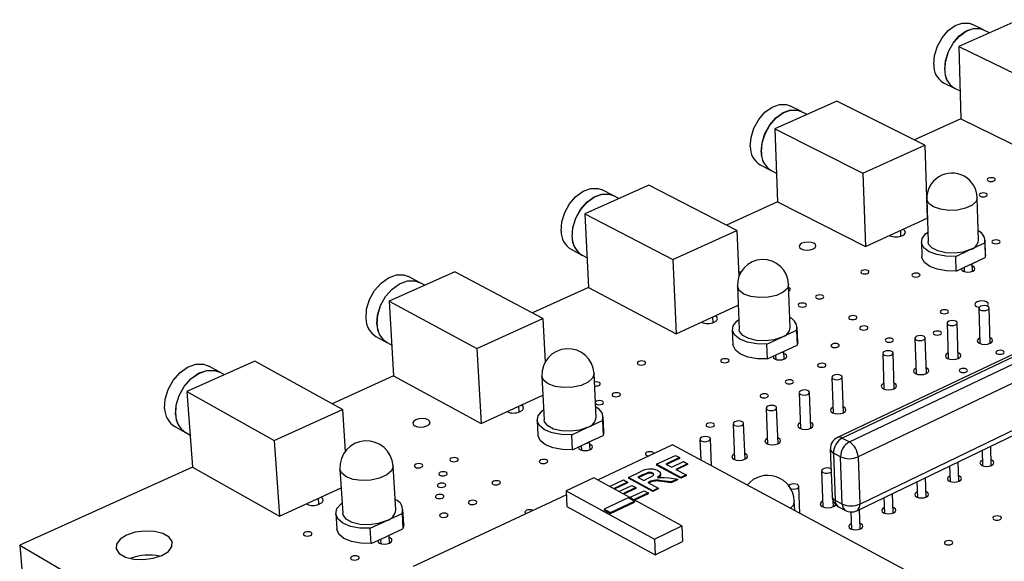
# Model space of a CAD drawing. Extents: x 66 to 206, y 55 to 131.
# Tile 2 of 8: x 66 to 115, y 89 to 116. Entities that reach past the tile are written whole.
import ezdxf

# ---------------------------------------------------------------- set-up
doc = ezdxf.new("R2010")
doc.units = 0
doc.layers.get('0').update_dxf_attribs({"linetype": 'CONTINUOUS'})

msp = doc.modelspace()

# ---------------------------------------------------------------- linework, layer by layer
at = {"color": 7, "linetype": 'CONTINUOUS'}
for p, q in [((115.948, 116.248), (112.955, 114.91)), ((114.158, 115.754), (113.608, 116.02)), ((114.486, 115.595), (114.163, 115.751)), ((112.955, 114.91), (117.352, 112.768)), ((112.955, 114.91), (113.056, 111.313)), ((112.19, 113.108), (112.738, 112.839)), ((112.743, 112.836), (113.017, 112.702)), ((106.878, 112.192), (103.792, 110.812)), ((105.093, 111.686), (104.545, 111.961)), ((111.271, 110.006), (106.878, 112.192)), ((105.401, 111.532), (105.099, 111.684)), ((113.056, 111.313), (110.747, 110.266)), ((113.056, 111.313), (117.435, 109.15)), ((103.792, 110.812), (108.183, 108.603)), ((103.792, 110.812), (103.932, 107.177)), ((108.183, 108.603), (111.271, 110.006)), ((111.271, 110.006), (111.38, 106.363)), ((103.064, 109.024), (103.611, 108.747)), ((103.617, 108.744), (103.877, 108.612)), ((108.183, 108.603), (108.306, 104.948)), ((97.526, 108.01), (94.343, 106.587)), ((101.91, 105.755), (97.526, 108.01)), ((95.749, 107.492), (95.202, 107.775)), ((96.035, 107.344), (95.755, 107.489)), ((113.932, 105.261), (113.875, 107.386)), ((103.933, 107.177), (101.388, 106.024)), ((103.932, 107.177), (108.306, 104.948)), ((111.362, 107.317), (111.426, 105.192)), ((94.343, 106.587), (94.526, 102.913)), ((94.343, 106.587), (98.724, 104.308)), ((108.306, 104.948), (111.38, 106.363)), ((98.724, 104.308), (101.91, 105.755)), ((101.91, 105.755), (102.004, 103.455)), ((109.516, 105.498), (109.516, 105.505)), ((110.078, 105.473), (110.069, 105.76)), ((111.091, 105.182), (111.114, 104.451)), ((113.527, 104.799), (114.245, 105.133)), ((114.245, 105.133), (114.264, 104.402)), ((114.286, 104.539), (114.266, 105.269)), ((93.654, 104.815), (94.2, 104.529)), ((94.206, 104.526), (94.452, 104.397)), ((112.808, 104.465), (113.527, 104.799)), ((112.829, 103.734), (112.808, 104.465)), ((113.608, 104.096), (114.264, 104.402)), ((114.286, 104.539), (114.264, 104.402)), ((98.724, 104.308), (98.89, 100.614)), ((112.829, 103.734), (113.487, 104.04)), ((113.215, 103.913), (113.22, 103.71)), ((113.487, 104.04), (113.608, 104.096)), ((113.638, 103.721), (113.627, 104.105)), ((87.878, 103.696), (84.595, 102.228)), ((86.114, 103.164), (85.568, 103.456)), ((92.252, 101.369), (87.878, 103.696)), ((86.375, 103.024), (86.119, 103.161)), ((101.933, 102.978), (102.021, 100.83)), ((104.569, 100.929), (104.487, 103.077)), ((94.526, 102.913), (91.731, 101.646)), ((94.526, 102.913), (98.89, 100.614)), ((84.595, 102.228), (88.964, 99.876)), ((84.595, 102.228), (84.822, 98.515)), ((98.89, 100.614), (101.971, 102.033)), ((100.724, 101.161), (100.711, 101.452)), ((120.555, 101.922), (106.912, 95.442)), ((120.803, 101.904), (107.157, 95.419)), ((107.51, 95.232), (121.156, 101.725)), ((113.96, 101.883), (114.008, 100.12)), ((114.516, 100.134), (114.469, 101.896)), ((88.964, 99.876), (92.252, 101.369)), ((92.252, 101.369), (92.365, 99.201)), ((100.141, 101.18), (100.141, 101.19)), ((121.579, 100.993), (107.941, 94.482)), ((112.372, 101.136), (112.423, 99.37)), ((112.932, 99.384), (112.882, 101.15)), ((83.946, 100.474), (84.491, 100.179)), ((101.681, 100.816), (101.712, 100.078)), ((104.142, 100.439), (104.882, 100.783)), ((104.882, 100.783), (104.91, 100.045)), ((104.936, 100.203), (104.908, 100.941)), ((84.496, 100.176), (84.728, 100.05)), ((103.4, 100.094), (104.142, 100.439)), ((103.429, 99.355), (103.4, 100.094)), ((104.233, 99.729), (104.91, 100.045)), ((104.936, 100.203), (104.91, 100.045)), ((110.774, 100.385), (110.829, 98.616)), ((111.34, 98.631), (111.286, 100.401)), ((88.964, 99.876), (89.174, 96.142)), ((103.429, 99.355), (104.108, 99.671)), ((103.837, 99.545), (103.845, 99.335)), ((104.108, 99.671), (104.233, 99.729)), ((104.269, 99.351), (104.254, 99.739)), ((109.169, 99.63), (109.227, 97.857)), ((109.739, 97.873), (109.682, 99.647)), ((77.922, 99.244), (74.532, 97.728)), ((76.172, 98.697), (75.628, 98.999)), ((82.282, 96.841), (77.922, 99.244)), ((76.407, 98.567), (76.177, 98.694)), ((84.822, 98.515), (81.763, 97.128)), ((84.822, 98.515), (89.174, 96.142)), ((94.906, 96.459), (94.799, 98.63)), ((92.201, 98.5), (92.315, 96.328)), ((106.635, 98.439), (106.699, 96.66)), ((107.213, 96.678), (107.151, 98.457)), ((74.532, 97.728), (78.886, 95.299)), ((74.532, 97.728), (74.807, 93.975)), ((89.174, 96.142), (92.25, 97.558)), ((105.007, 97.674), (105.075, 95.891)), ((105.59, 95.91), (105.524, 97.693)), ((78.886, 95.299), (82.282, 96.841)), ((82.282, 96.841), (82.416, 94.751)), ((90.468, 96.724), (90.468, 96.737)), ((91.073, 96.712), (91.057, 97.008)), ((103.371, 96.904), (103.441, 95.118)), ((103.959, 95.138), (103.889, 96.925)), ((91.97, 96.31), (92.009, 95.563)), ((94.456, 95.939), (95.22, 96.294)), ((95.22, 96.294), (95.257, 95.548)), ((95.289, 95.73), (95.252, 96.476)), ((101.725, 96.131), (101.799, 94.341)), ((102.318, 94.362), (102.245, 96.152)), ((73.926, 95.995), (74.468, 95.691)), ((74.474, 95.687), (74.691, 95.566)), ((93.69, 95.583), (94.456, 95.939)), ((93.728, 94.836), (93.69, 95.583)), ((95.289, 95.73), (95.257, 95.548)), ((107.878, 91.799), (115.831, 95.631)), ((78.886, 95.299), (79.144, 91.525)), ((93.728, 94.836), (94.429, 95.163)), ((94.429, 95.163), (94.558, 95.222)), ((94.558, 95.222), (95.257, 95.548)), ((94.602, 94.841), (94.582, 95.234)), ((100.07, 95.353), (100.115, 94.318)), ((100.649, 94.031), (100.591, 95.375)), ((107.157, 95.419), (107.51, 95.232)), ((94.159, 95.036), (94.17, 94.819)), ((98.706, 95.075), (94.978, 93.326)), ((116.042, 85.757), (98.706, 95.075)), ((106.561, 94.865), (106.646, 92.517)), ((107.071, 94.482), (106.718, 94.669)), ((106.718, 94.669), (106.803, 92.32)), ((114.121, 94.807), (114.142, 94.036)), ((114.574, 94.048), (114.548, 95.013)), ((97.907, 94.109), (98.849, 94.552)), ((97.907, 94.109), (97.908, 94.07)), ((99.118, 93.454), (97.907, 94.109)), ((99.05, 94.443), (98.375, 94.125)), ((98.375, 94.125), (98.67, 93.966)), ((99.052, 94.404), (98.414, 94.104)), ((98.67, 93.966), (99.257, 94.243)), ((98.849, 94.552), (99.05, 94.443)), ((99.459, 94.134), (98.872, 93.857)), ((99.05, 94.443), (99.052, 94.404)), ((99.257, 94.243), (99.459, 94.134)), ((99.459, 94.134), (99.46, 94.095)), ((107.155, 92.132), (107.071, 94.482)), ((107.941, 94.482), (108.022, 92.132)), ((112.956, 93.265), (112.928, 94.233)), ((74.808, 93.975), (66.212, 90.079)), ((74.807, 93.975), (79.144, 91.525)), ((82.152, 93.874), (82.294, 91.679)), ((84.931, 91.846), (84.796, 94.04)), ((96.515, 93.454), (97.1, 93.729)), ((97.429, 93.676), (97.431, 93.637)), ((97.718, 93.67), (97.72, 93.631)), ((99.12, 93.415), (97.908, 94.07)), ((98.111, 93.607), (98.109, 93.646)), ((98.872, 93.857), (99.385, 93.58)), ((99.46, 94.095), (98.911, 93.836)), ((106.129, 93.787), (106.195, 91.985)), ((112.5, 94.026), (112.523, 93.253)), ((94.783, 93.432), (93.413, 92.79)), ((99.173, 91.041), (94.783, 93.432)), ((95.563, 93.007), (96.264, 93.336)), ((96.466, 93.227), (95.765, 92.897)), ((96.468, 93.188), (95.804, 92.876)), ((96.264, 93.336), (96.466, 93.227)), ((96.466, 93.227), (96.468, 93.188)), ((97.726, 92.797), (96.515, 93.454)), ((96.515, 93.454), (96.517, 93.415)), ((97.728, 92.758), (96.517, 93.415)), ((97.212, 93.578), (96.984, 93.471)), ((96.984, 93.471), (97.279, 93.311)), ((97.214, 93.539), (97.023, 93.45)), ((97.212, 93.578), (97.214, 93.539)), ((97.279, 93.311), (97.495, 93.413)), ((97.541, 93.23), (97.481, 93.202)), ((97.481, 93.202), (97.994, 92.923)), ((97.543, 93.191), (97.52, 93.18)), ((97.541, 93.23), (97.543, 93.191)), ((98.646, 93.231), (98.172, 93.286)), ((98.172, 93.286), (98.174, 93.248)), ((98.647, 93.192), (98.174, 93.248)), ((98.549, 93.429), (98.958, 93.378)), ((98.958, 93.378), (98.646, 93.231)), ((98.646, 93.231), (98.647, 93.192)), ((98.96, 93.34), (98.647, 93.192)), ((98.958, 93.378), (98.96, 93.34)), ((99.385, 93.58), (99.118, 93.454)), ((99.118, 93.454), (99.12, 93.415)), ((99.387, 93.542), (99.12, 93.415)), ((99.385, 93.58), (99.387, 93.542)), ((110.871, 93.241), (110.895, 92.465)), ((111.329, 92.479), (111.3, 93.448)), ((79.144, 91.525), (82.213, 92.938)), ((93.413, 92.79), (97.802, 90.388)), ((93.413, 92.79), (93.453, 92.013)), ((96.029, 92.754), (96.676, 93.058)), ((96.878, 92.949), (96.23, 92.644)), ((96.879, 92.91), (96.269, 92.622)), ((96.572, 92.457), (97.291, 92.797)), ((96.676, 93.058), (96.878, 92.949)), ((97.493, 92.687), (96.774, 92.347)), ((97.495, 92.648), (96.813, 92.326)), ((96.878, 92.949), (96.879, 92.91)), ((97.291, 92.797), (97.493, 92.687)), ((97.493, 92.687), (97.495, 92.648)), ((97.994, 92.923), (97.726, 92.797)), ((97.726, 92.797), (97.728, 92.758)), ((97.996, 92.885), (97.728, 92.758)), ((97.994, 92.923), (97.996, 92.885)), ((105.049, 91.666), (104.998, 93.017)), ((109.694, 91.688), (109.662, 92.659)), ((80.484, 92.125), (80.482, 92.141)), ((81.11, 92.12), (81.091, 92.421)), ((93.423, 92.596), (85.793, 89.016)), ((96.494, 92.439), (95.307, 91.879)), ((95.621, 91.707), (96.808, 92.268)), ((95.623, 91.668), (96.81, 92.229)), ((96.808, 92.268), (96.494, 92.439)), ((96.808, 92.268), (96.81, 92.229)), ((104.788, 91.806), (104.769, 92.283)), ((106.717, 92.005), (106.708, 92.269)), ((106.803, 92.32), (107.155, 92.132)), ((109.232, 92.451), (109.258, 91.673)), ((81.942, 91.656), (81.991, 90.901)), ((84.455, 91.293), (85.244, 91.66)), ((85.244, 91.66), (85.29, 90.905)), ((85.328, 91.113), (85.282, 91.867)), ((93.453, 92.013), (97.838, 89.607)), ((95.307, 91.879), (95.621, 91.707)), ((95.307, 91.879), (95.309, 91.84)), ((95.309, 91.84), (95.623, 91.668)), ((95.621, 91.707), (95.623, 91.668)), ((106.969, 91.999), (107.321, 91.811)), ((107.582, 91.739), (107.612, 90.877)), ((108.049, 90.893), (108.015, 91.865)), ((83.664, 90.926), (84.455, 91.293)), ((83.712, 90.17), (83.664, 90.926)), ((84.568, 90.569), (85.29, 90.905)), ((85.328, 91.113), (85.29, 90.905)), ((97.802, 90.388), (99.173, 91.041)), ((99.173, 91.041), (99.208, 90.261)), ((83.712, 90.17), (84.436, 90.507)), ((84.166, 90.382), (84.18, 90.157)), ((84.436, 90.507), (84.568, 90.569)), ((84.62, 90.185), (84.595, 90.582)), ((97.802, 90.388), (97.838, 89.607)), ((97.838, 89.607), (99.208, 90.261)), ((66.212, 90.079), (76.826, 83.898)), ((66.212, 90.079), (66.313, 88.874))]:
    msp.add_line(p, q, dxfattribs=at)
at = {"color": 8, "linetype": 'CONTINUOUS'}
msp.add_line((108.022, 92.132), (115.825, 95.888), dxfattribs=at)
at = {"color": 7, "linetype": 'CONTINUOUS'}
for points in [[(111.707, 114.026), (111.747, 114.473), (111.891, 114.929), (112.125, 115.351), (112.428, 115.704), (112.774, 115.954), (113.13, 116.08), (113.466, 116.071), (113.608, 116.02)], [(112.255, 113.758), (112.296, 114.205), (112.44, 114.661), (112.674, 115.084), (112.978, 115.437), (113.323, 115.687), (113.68, 115.814), (114.015, 115.805), (114.158, 115.754)], [(112.26, 113.755), (112.302, 114.202), (112.446, 114.658), (112.68, 115.081), (112.983, 115.434), (113.329, 115.685), (113.685, 115.811), (114.021, 115.803), (114.163, 115.751)], [(102.575, 109.938), (102.613, 110.39), (102.758, 110.852), (102.996, 111.281), (103.306, 111.64), (103.661, 111.896), (104.029, 112.027), (104.376, 112.021), (104.545, 111.961)], [(103.123, 109.661), (103.161, 110.114), (103.306, 110.576), (103.544, 111.005), (103.854, 111.365), (104.209, 111.621), (104.577, 111.752), (104.925, 111.747), (105.093, 111.686)], [(103.128, 109.658), (103.166, 110.111), (103.311, 110.573), (103.549, 111.003), (103.86, 111.362), (104.215, 111.618), (104.583, 111.75), (104.93, 111.744), (105.099, 111.684)], [(114.707, 108.219), (114.753, 108.25), (114.771, 108.287), (114.759, 108.323), (114.719, 108.354), (114.655, 108.375), (114.58, 108.382), (114.503, 108.375), (114.436, 108.354), (114.39, 108.323), (114.372, 108.287), (114.384, 108.25), (114.425, 108.219), (114.488, 108.198), (114.564, 108.191), (114.641, 108.198), (114.707, 108.219)], [(93.161, 105.723), (93.195, 106.181), (93.34, 106.648), (93.583, 107.085), (93.9, 107.45), (94.265, 107.712), (94.645, 107.848), (95.005, 107.845), (95.202, 107.775)], [(93.707, 105.437), (93.742, 105.895), (93.887, 106.364), (94.13, 106.8), (94.448, 107.166), (94.813, 107.429), (95.192, 107.565), (95.552, 107.562), (95.749, 107.492)], [(93.713, 105.434), (93.747, 105.892), (93.893, 106.361), (94.135, 106.797), (94.453, 107.163), (94.818, 107.426), (95.198, 107.562), (95.558, 107.559), (95.755, 107.489)], [(114.307, 107.456), (114.353, 107.487), (114.372, 107.524), (114.36, 107.561), (114.319, 107.592), (114.256, 107.613), (114.18, 107.62), (114.102, 107.613), (114.036, 107.592), (113.99, 107.561), (113.971, 107.524), (113.983, 107.487), (114.024, 107.456), (114.087, 107.435), (114.163, 107.428), (114.241, 107.435), (114.307, 107.456)], [(113.912, 106.001), (113.925, 106.032), (113.913, 106.069), (113.91, 106.073)], [(110.154, 105.502), (110.26, 105.573), (110.303, 105.657), (110.276, 105.742), (110.185, 105.813)], [(112.808, 104.465), (112.318, 104.473), (111.862, 104.552), (111.485, 104.696), (111.222, 104.891), (111.099, 105.117), (111.126, 105.354), (111.302, 105.578), (111.411, 105.661)], [(105.705, 104.834), (105.802, 104.899), (105.843, 104.976), (105.82, 105.053), (105.737, 105.118), (105.608, 105.162), (105.45, 105.177), (105.29, 105.162), (105.15, 105.118), (105.052, 105.053), (105.011, 104.976), (105.034, 104.899), (105.116, 104.834), (105.246, 104.79), (105.404, 104.775), (105.565, 104.79), (105.705, 104.834)], [(113.527, 104.799), (113.16, 104.679), (112.734, 104.624), (112.302, 104.642), (111.915, 104.731), (111.621, 104.881), (111.455, 105.071), (111.426, 105.192)], [(114.943, 105.117), (114.99, 105.148), (115.008, 105.186), (114.996, 105.223), (114.955, 105.255), (114.891, 105.276), (114.814, 105.283), (114.736, 105.276), (114.669, 105.255), (114.623, 105.223), (114.604, 105.186), (114.617, 105.148), (114.658, 105.117), (114.722, 105.096), (114.798, 105.088), (114.876, 105.096), (114.943, 105.117)], [(112.829, 103.734), (112.339, 103.741), (111.884, 103.82), (111.507, 103.965), (111.244, 104.16), (111.121, 104.387), (111.114, 104.451)], [(113.652, 103.727), (113.729, 103.78), (113.76, 103.842), (113.739, 103.904), (113.672, 103.957), (113.631, 103.974)], [(83.45, 101.375), (83.481, 101.838), (83.626, 102.312), (83.873, 102.756), (84.198, 103.128), (84.574, 103.397), (84.966, 103.537), (85.339, 103.538), (85.568, 103.456)], [(102.14, 103.69), (102.045, 103.677), (101.996, 103.665)], [(108.416, 103.617), (108.463, 103.649), (108.483, 103.687), (108.471, 103.725), (108.431, 103.757), (108.367, 103.778), (108.29, 103.786), (108.212, 103.778), (108.144, 103.757), (108.096, 103.725), (108.077, 103.687), (108.088, 103.649), (108.129, 103.617), (108.193, 103.596), (108.27, 103.588), (108.348, 103.596), (108.416, 103.617)], [(110.96, 103.46), (111.007, 103.492), (111.026, 103.53), (111.015, 103.568), (110.974, 103.6), (110.91, 103.621), (110.833, 103.629), (110.754, 103.621), (110.686, 103.6), (110.639, 103.568), (110.62, 103.53), (110.632, 103.492), (110.673, 103.46), (110.737, 103.439), (110.814, 103.431), (110.892, 103.439), (110.96, 103.46)], [(113.094, 103.857), (113.092, 103.842), (113.112, 103.78), (113.179, 103.727), (113.285, 103.692), (113.412, 103.68), (113.54, 103.692), (113.652, 103.727)], [(83.994, 101.08), (84.026, 101.544), (84.171, 102.019), (84.418, 102.462), (84.744, 102.835), (85.12, 103.104), (85.512, 103.245), (85.885, 103.246), (86.114, 103.164)], [(84, 101.077), (84.031, 101.541), (84.177, 102.016), (84.423, 102.459), (84.749, 102.832), (85.125, 103.101), (85.517, 103.242), (85.89, 103.243), (86.119, 103.161)], [(104.499, 102.753), (104.511, 102.758), (104.559, 102.79), (104.579, 102.828), (104.568, 102.866), (104.528, 102.898), (104.493, 102.912)], [(106.167, 102.378), (106.215, 102.41), (106.235, 102.448), (106.223, 102.487), (106.183, 102.519), (106.119, 102.54), (106.042, 102.548), (105.963, 102.54), (105.895, 102.519), (105.847, 102.487), (105.827, 102.448), (105.838, 102.41), (105.879, 102.378), (105.942, 102.356), (106.02, 102.349), (106.099, 102.356), (106.167, 102.378)], [(105.303, 101.969), (105.351, 102.001), (105.371, 102.039), (105.359, 102.078), (105.319, 102.11), (105.255, 102.132), (105.178, 102.139), (105.099, 102.132), (105.03, 102.11), (104.982, 102.078), (104.962, 102.039), (104.973, 102.001), (105.014, 101.969), (105.078, 101.947), (105.155, 101.94), (105.234, 101.947), (105.303, 101.969)], [(114.339, 102.203), (114.233, 102.238), (114.105, 102.251), (113.976, 102.238), (113.864, 102.203), (113.786, 102.15), (113.756, 102.087), (113.776, 102.024), (113.844, 101.97), (113.95, 101.935), (113.978, 101.93)], [(114.358, 101.992), (114.397, 102.024), (114.428, 102.087), (114.407, 102.15), (114.339, 102.203), (114.233, 102.238), (114.105, 102.251), (113.976, 102.238), (113.864, 102.203), (113.786, 102.15), (113.756, 102.087), (113.776, 102.024), (113.844, 101.97), (113.95, 101.935), (113.978, 101.93)], [(114.402, 101.977), (114.321, 102.004), (114.225, 102.014), (114.127, 102.004), (114.042, 101.977), (113.984, 101.937), (113.96, 101.89), (113.976, 101.842), (114.027, 101.802), (114.108, 101.775), (114.204, 101.765), (114.302, 101.775), (114.387, 101.802), (114.445, 101.842), (114.469, 101.89), (114.453, 101.937), (114.402, 101.977)], [(114.358, 101.992), (114.397, 102.024), (114.428, 102.087), (114.407, 102.15), (114.339, 102.203)], [(100.786, 101.185), (100.896, 101.259), (100.943, 101.346), (100.919, 101.433), (100.828, 101.506)], [(107.821, 101.343), (107.868, 101.375), (107.888, 101.413), (107.877, 101.452), (107.836, 101.484), (107.772, 101.506), (107.694, 101.514), (107.615, 101.506), (107.546, 101.484), (107.498, 101.452), (107.479, 101.413), (107.49, 101.375), (107.531, 101.343), (107.595, 101.321), (107.673, 101.313), (107.752, 101.321), (107.821, 101.343)], [(112.379, 101.637), (112.426, 101.669), (112.445, 101.708), (112.433, 101.746), (112.392, 101.778), (112.327, 101.8), (112.25, 101.808), (112.171, 101.8), (112.103, 101.778), (112.055, 101.746), (112.036, 101.708), (112.048, 101.669), (112.09, 101.637), (112.154, 101.615), (112.232, 101.608), (112.311, 101.615), (112.379, 101.637)], [(103.4, 100.094), (102.902, 100.102), (102.442, 100.184), (102.064, 100.333), (101.804, 100.533), (101.686, 100.767), (101.722, 101.011), (101.908, 101.243), (102.001, 101.313)], [(108.366, 100.825), (108.414, 100.858), (108.433, 100.896), (108.422, 100.935), (108.381, 100.967), (108.316, 100.989), (108.239, 100.997), (108.16, 100.989), (108.091, 100.967), (108.043, 100.935), (108.023, 100.896), (108.035, 100.858), (108.076, 100.825), (108.14, 100.803), (108.218, 100.796), (108.297, 100.803), (108.366, 100.825)], [(112.815, 101.232), (112.734, 101.259), (112.638, 101.268), (112.539, 101.259), (112.454, 101.232), (112.395, 101.191), (112.372, 101.143), (112.387, 101.095), (112.439, 101.055), (112.519, 101.028), (112.616, 101.018), (112.714, 101.028), (112.799, 101.055), (112.858, 101.095), (112.881, 101.143), (112.866, 101.191), (112.815, 101.232)], [(104.142, 100.439), (103.765, 100.314), (103.33, 100.258), (102.891, 100.277), (102.502, 100.369), (102.208, 100.523), (102.046, 100.72), (102.021, 100.83)], [(111.219, 100.482), (111.139, 100.509), (111.042, 100.519), (110.943, 100.509), (110.858, 100.482), (110.799, 100.441), (110.775, 100.393), (110.79, 100.345), (110.841, 100.304), (110.921, 100.277), (111.018, 100.267), (111.117, 100.277), (111.203, 100.304), (111.262, 100.345), (111.286, 100.393), (111.271, 100.441), (111.219, 100.482)], [(112.029, 100.575), (112.076, 100.607), (112.095, 100.646), (112.083, 100.685), (112.042, 100.717), (111.977, 100.739), (111.899, 100.747), (111.82, 100.739), (111.752, 100.717), (111.704, 100.685), (111.685, 100.646), (111.697, 100.607), (111.738, 100.575), (111.803, 100.553), (111.881, 100.545), (111.96, 100.553), (112.029, 100.575)], [(103.429, 99.355), (102.932, 99.362), (102.472, 99.445), (102.094, 99.593), (101.834, 99.795), (101.717, 100.029), (101.712, 100.078)], [(106.937, 99.954), (106.985, 99.987), (107.005, 100.025), (106.993, 100.064), (106.952, 100.097), (106.888, 100.119), (106.81, 100.127), (106.731, 100.119), (106.662, 100.097), (106.613, 100.064), (106.594, 100.025), (106.605, 99.987), (106.646, 99.954), (106.71, 99.932), (106.788, 99.924), (106.868, 99.932), (106.937, 99.954)], [(109.638, 100.218), (109.686, 100.251), (109.706, 100.29), (109.694, 100.329), (109.653, 100.361), (109.588, 100.383), (109.51, 100.391), (109.431, 100.383), (109.362, 100.361), (109.314, 100.329), (109.295, 100.29), (109.306, 100.251), (109.348, 100.218), (109.412, 100.197), (109.49, 100.189), (109.57, 100.197), (109.638, 100.218)], [(114.001, 100.399), (114, 100.399), (113.913, 100.338), (113.878, 100.267), (113.901, 100.195), (113.978, 100.134), (114.098, 100.094), (114.243, 100.079), (114.39, 100.094), (114.516, 100.134), (114.516, 100.134)], [(114.516, 100.134), (114.604, 100.195), (114.639, 100.267), (114.616, 100.338), (114.538, 100.399), (114.508, 100.413)], [(103.716, 99.489), (103.713, 99.473), (103.731, 99.409), (103.798, 99.355), (103.904, 99.318), (104.032, 99.306), (104.164, 99.318), (104.278, 99.355)], [(104.278, 99.355), (104.358, 99.409), (104.391, 99.473), (104.373, 99.537), (104.306, 99.591), (104.259, 99.611)], [(109.615, 99.728), (109.535, 99.755), (109.438, 99.765), (109.339, 99.755), (109.253, 99.728), (109.193, 99.687), (109.169, 99.639), (109.184, 99.59), (109.235, 99.549), (109.316, 99.522), (109.413, 99.512), (109.512, 99.522), (109.598, 99.549), (109.657, 99.59), (109.682, 99.639), (109.667, 99.687), (109.615, 99.728)], [(112.415, 99.65), (112.327, 99.589), (112.292, 99.517), (112.314, 99.445), (112.392, 99.384), (112.512, 99.343), (112.657, 99.329), (112.804, 99.343), (112.932, 99.384)], [(112.932, 99.384), (113.02, 99.445), (113.055, 99.517), (113.032, 99.589), (112.955, 99.65), (112.924, 99.665)], [(115.152, 99.616), (115.199, 99.649), (115.218, 99.688), (115.205, 99.727), (115.163, 99.759), (115.098, 99.781), (115.02, 99.789), (114.941, 99.781), (114.872, 99.759), (114.825, 99.727), (114.806, 99.688), (114.819, 99.649), (114.861, 99.616), (114.926, 99.594), (115.004, 99.586), (115.083, 99.594), (115.152, 99.616)], [(73.427, 96.888), (73.455, 97.356), (73.601, 97.838), (73.852, 98.288), (74.185, 98.668), (74.572, 98.943), (74.977, 99.089), (75.364, 99.093), (75.628, 98.999)], [(97.294, 99.081), (97.343, 99.114), (97.364, 99.153), (97.354, 99.192), (97.314, 99.225), (97.25, 99.247), (97.172, 99.255), (97.092, 99.247), (97.022, 99.225), (96.973, 99.192), (96.952, 99.153), (96.962, 99.114), (97.002, 99.081), (97.066, 99.059), (97.143, 99.051), (97.223, 99.059), (97.294, 99.081)], [(101.448, 99.195), (101.497, 99.228), (101.518, 99.267), (101.507, 99.306), (101.466, 99.339), (101.402, 99.361), (101.324, 99.368), (101.244, 99.361), (101.175, 99.339), (101.126, 99.306), (101.105, 99.267), (101.116, 99.228), (101.156, 99.195), (101.22, 99.173), (101.298, 99.165), (101.378, 99.173), (101.448, 99.195)], [(106.274, 98.97), (106.322, 99.003), (106.342, 99.043), (106.331, 99.082), (106.29, 99.115), (106.225, 99.137), (106.147, 99.144), (106.067, 99.137), (105.998, 99.115), (105.95, 99.082), (105.929, 99.043), (105.941, 99.003), (105.982, 98.97), (106.046, 98.948), (106.125, 98.941), (106.204, 98.948), (106.274, 98.97)], [(73.97, 96.583), (73.998, 97.052), (74.144, 97.534), (74.395, 97.985), (74.729, 98.366), (75.116, 98.641), (75.521, 98.787), (75.908, 98.791), (76.172, 98.697)], [(73.976, 96.58), (74.003, 97.049), (74.149, 97.531), (74.4, 97.982), (74.734, 98.363), (75.121, 98.638), (75.526, 98.784), (75.913, 98.788), (76.177, 98.694)], [(106.701, 98.358), (106.782, 98.331), (106.879, 98.321), (106.979, 98.331), (107.065, 98.358), (107.126, 98.4), (107.15, 98.448), (107.136, 98.497), (107.085, 98.539), (107.004, 98.566), (106.907, 98.576), (106.807, 98.566), (106.721, 98.539), (106.661, 98.497), (106.636, 98.448), (106.65, 98.4), (106.701, 98.358)], [(110.82, 98.897), (110.734, 98.837), (110.698, 98.764), (110.72, 98.692), (110.797, 98.63), (110.917, 98.589), (111.062, 98.575), (111.21, 98.589), (111.338, 98.63)], [(111.338, 98.63), (111.427, 98.692), (111.463, 98.764), (111.44, 98.837), (111.363, 98.898), (111.331, 98.913)], [(113.326, 98.709), (113.373, 98.742), (113.392, 98.781), (113.38, 98.821), (113.338, 98.854), (113.273, 98.876), (113.194, 98.884), (113.115, 98.876), (113.046, 98.854), (112.998, 98.821), (112.979, 98.781), (112.991, 98.742), (113.033, 98.709), (113.099, 98.687), (113.177, 98.679), (113.257, 98.687), (113.326, 98.709)], [(95.036, 98.039), (95.086, 98.072), (95.107, 98.111), (95.097, 98.151), (95.058, 98.184), (94.994, 98.206), (94.916, 98.214), (94.835, 98.206), (94.82, 98.203)], [(104.661, 98.145), (104.71, 98.178), (104.73, 98.217), (104.719, 98.256), (104.678, 98.29), (104.613, 98.312), (104.535, 98.32), (104.455, 98.312), (104.385, 98.29), (104.336, 98.256), (104.316, 98.217), (104.327, 98.178), (104.368, 98.145), (104.433, 98.122), (104.511, 98.115), (104.591, 98.122), (104.661, 98.145)], [(109.218, 98.14), (109.131, 98.08), (109.095, 98.007), (109.117, 97.934), (109.194, 97.872), (109.314, 97.831), (109.46, 97.817), (109.608, 97.831), (109.736, 97.872)], [(109.736, 97.872), (109.826, 97.934), (109.862, 98.007), (109.84, 98.08), (109.763, 98.141), (109.73, 98.156)], [(96.042, 97.5), (96.092, 97.533), (96.113, 97.573), (96.103, 97.612), (96.063, 97.646), (95.999, 97.668), (95.921, 97.676), (95.841, 97.668), (95.77, 97.646), (95.72, 97.612), (95.699, 97.573), (95.709, 97.533), (95.749, 97.5), (95.813, 97.478), (95.891, 97.47), (95.972, 97.478), (96.042, 97.5)], [(103.409, 97.445), (103.458, 97.478), (103.478, 97.518), (103.467, 97.557), (103.426, 97.591), (103.361, 97.613), (103.283, 97.621), (103.203, 97.613), (103.133, 97.591), (103.084, 97.557), (103.063, 97.518), (103.074, 97.478), (103.115, 97.445), (103.18, 97.423), (103.258, 97.415), (103.339, 97.423), (103.409, 97.445)], [(105.073, 97.593), (105.154, 97.565), (105.251, 97.555), (105.351, 97.565), (105.438, 97.593), (105.499, 97.635), (105.524, 97.684), (105.51, 97.733), (105.458, 97.774), (105.378, 97.802), (105.28, 97.812), (105.18, 97.802), (105.094, 97.774), (105.033, 97.733), (105.008, 97.684), (105.022, 97.635), (105.073, 97.593)], [(91.12, 96.731), (91.235, 96.807), (91.285, 96.897), (91.264, 96.987), (91.174, 97.063)], [(95.199, 97.109), (95.249, 97.143), (95.271, 97.182), (95.261, 97.222), (95.221, 97.255), (95.157, 97.278), (95.078, 97.286), (94.998, 97.278), (94.927, 97.255), (94.877, 97.222), (94.869, 97.213)], [(103.436, 96.824), (103.516, 96.796), (103.614, 96.786), (103.715, 96.796), (103.802, 96.824), (103.863, 96.865), (103.888, 96.915), (103.875, 96.964), (103.823, 97.006), (103.743, 97.034), (103.645, 97.043), (103.545, 97.034), (103.458, 97.006), (103.397, 96.964), (103.371, 96.915), (103.385, 96.865), (103.436, 96.824)], [(93.69, 95.583), (93.184, 95.591), (92.72, 95.676), (92.341, 95.829), (92.084, 96.037), (91.972, 96.278), (92.018, 96.53), (92.215, 96.769), (92.289, 96.826)], [(106.689, 96.946), (106.603, 96.886), (106.566, 96.812), (106.587, 96.739), (106.664, 96.676), (106.785, 96.635), (106.931, 96.62), (107.08, 96.635), (107.209, 96.676)], [(107.209, 96.676), (107.299, 96.739), (107.336, 96.812), (107.315, 96.886), (107.238, 96.948), (107.203, 96.964)], [(86.482, 96.02), (86.588, 96.09), (86.635, 96.172), (86.617, 96.254), (86.536, 96.323), (86.406, 96.369), (86.244, 96.386), (86.077, 96.369), (85.93, 96.323), (85.825, 96.254), (85.777, 96.172), (85.795, 96.09), (85.875, 96.02), (86.006, 95.974), (86.168, 95.957), (86.335, 95.974), (86.482, 96.02)], [(94.456, 95.939), (94.068, 95.81), (93.625, 95.752), (93.18, 95.772), (92.787, 95.867), (92.494, 96.026), (92.336, 96.229), (92.315, 96.328)], [(100.722, 95.994), (100.771, 96.028), (100.792, 96.068), (100.782, 96.107), (100.741, 96.141), (100.676, 96.164), (100.597, 96.172), (100.516, 96.164), (100.446, 96.141), (100.396, 96.107), (100.375, 96.068), (100.386, 96.028), (100.427, 95.994), (100.491, 95.971), (100.57, 95.963), (100.651, 95.971), (100.722, 95.994)], [(101.79, 96.05), (101.871, 96.022), (101.969, 96.012), (102.069, 96.022), (102.157, 96.05), (102.218, 96.092), (102.244, 96.142), (102.231, 96.191), (102.179, 96.233), (102.099, 96.261), (102.001, 96.271), (101.9, 96.261), (101.813, 96.233), (101.751, 96.191), (101.725, 96.142), (101.739, 96.092), (101.79, 96.05)], [(105.064, 96.178), (104.979, 96.118), (104.941, 96.044), (104.962, 95.971), (105.039, 95.908), (105.159, 95.866), (105.305, 95.851), (105.455, 95.866), (105.585, 95.908)], [(105.585, 95.908), (105.676, 95.971), (105.713, 96.044), (105.692, 96.118), (105.616, 96.181), (105.58, 96.197)], [(93.728, 94.836), (93.223, 94.844), (92.759, 94.929), (92.38, 95.082), (92.123, 95.29), (92.012, 95.532), (92.009, 95.563)], [(94.604, 94.842), (94.687, 94.898), (94.724, 94.964), (94.707, 95.03), (94.641, 95.086), (94.588, 95.109)], [(100.135, 95.272), (100.216, 95.244), (100.314, 95.234), (100.415, 95.244), (100.503, 95.272), (100.565, 95.314), (100.591, 95.364), (100.578, 95.414), (100.527, 95.456), (100.446, 95.484), (100.348, 95.494), (100.247, 95.484), (100.159, 95.456), (100.097, 95.414), (100.071, 95.364), (100.084, 95.314), (100.135, 95.272)], [(103.43, 95.406), (103.345, 95.347), (103.307, 95.272), (103.328, 95.198), (103.404, 95.135), (103.525, 95.093), (103.671, 95.078), (103.822, 95.093), (103.952, 95.135)], [(103.952, 95.135), (104.044, 95.198), (104.082, 95.272), (104.061, 95.347), (103.984, 95.409), (103.947, 95.427)], [(94.038, 94.98), (94.034, 94.964), (94.05, 94.898), (94.117, 94.842), (94.223, 94.805), (94.353, 94.791), (94.487, 94.805), (94.604, 94.842)], [(97.773, 94.637), (97.762, 94.673), (97.722, 94.707), (97.657, 94.73), (97.578, 94.738), (97.497, 94.73), (97.425, 94.707), (97.375, 94.673), (97.354, 94.633), (97.364, 94.593), (97.405, 94.559), (97.469, 94.536), (97.54, 94.528)], [(101.787, 94.63), (101.703, 94.571), (101.664, 94.496), (101.685, 94.422), (101.761, 94.358), (101.882, 94.316), (102.029, 94.301), (102.179, 94.316), (102.31, 94.358)], [(102.31, 94.358), (102.402, 94.422), (102.441, 94.496), (102.421, 94.571), (102.344, 94.634), (102.306, 94.652)], [(86.202, 93.961), (86.254, 93.996), (86.277, 94.036), (86.268, 94.076), (86.229, 94.111), (86.165, 94.134), (86.086, 94.142), (86.004, 94.134), (85.932, 94.111), (85.88, 94.076), (85.857, 94.036), (85.866, 93.996), (85.905, 93.961), (85.969, 93.938), (86.048, 93.93), (86.13, 93.938), (86.202, 93.961)], [(87.967, 94.268), (88.018, 94.303), (88.041, 94.343), (88.032, 94.383), (87.993, 94.418), (87.929, 94.44), (87.85, 94.448), (87.768, 94.44), (87.696, 94.418), (87.645, 94.383), (87.622, 94.343), (87.631, 94.303), (87.67, 94.268), (87.734, 94.246), (87.813, 94.238), (87.895, 94.246), (87.967, 94.268)], [(92.423, 94.177), (92.474, 94.211), (92.496, 94.252), (92.486, 94.292), (92.446, 94.326), (92.382, 94.349), (92.303, 94.357), (92.221, 94.349), (92.149, 94.326), (92.099, 94.292), (92.076, 94.252), (92.086, 94.211), (92.126, 94.177), (92.19, 94.154), (92.269, 94.146), (92.351, 94.154), (92.423, 94.177)], [(114.135, 94.307), (114.12, 94.3), (114.041, 94.244), (114.009, 94.177), (114.03, 94.111), (114.1, 94.054), (114.209, 94.017), (114.34, 94.004), (114.474, 94.017), (114.589, 94.054)], [(114.589, 94.054), (114.668, 94.111), (114.7, 94.177), (114.679, 94.244), (114.609, 94.3), (114.567, 94.318)], [(87.417, 93.561), (87.468, 93.595), (87.491, 93.636), (87.482, 93.676), (87.443, 93.711), (87.378, 93.734), (87.299, 93.742), (87.217, 93.734), (87.145, 93.711), (87.094, 93.676), (87.07, 93.636), (87.079, 93.595), (87.119, 93.561), (87.183, 93.538), (87.262, 93.53), (87.344, 93.538), (87.417, 93.561)], [(97.429, 93.676), (97.306, 93.622), (97.212, 93.578)], [(97.431, 93.637), (97.308, 93.583), (97.214, 93.539)], [(97.495, 93.413), (97.721, 93.528), (97.761, 93.563), (97.776, 93.602), (97.76, 93.639), (97.718, 93.67)], [(97.777, 93.564), (97.762, 93.6), (97.72, 93.631)], [(97.975, 93.802), (98.084, 93.715), (98.105, 93.611), (98.053, 93.53), (97.959, 93.457)], [(106.596, 93.884), (106.586, 93.89), (106.504, 93.918), (106.405, 93.928), (106.304, 93.918), (106.216, 93.89), (106.155, 93.847), (106.129, 93.797), (106.144, 93.746), (106.196, 93.704)], [(87.348, 92.989), (87.4, 93.024), (87.423, 93.065), (87.414, 93.105), (87.374, 93.14), (87.31, 93.163), (87.23, 93.171), (87.148, 93.163), (87.076, 93.14), (87.024, 93.105), (87.001, 93.065), (87.01, 93.024), (87.05, 92.989), (87.114, 92.966), (87.193, 92.958), (87.275, 92.966), (87.348, 92.989)], [(90.067, 93.113), (90.119, 93.148), (90.142, 93.188), (90.132, 93.229), (90.092, 93.263), (90.028, 93.286), (89.948, 93.294), (89.866, 93.286), (89.794, 93.263), (89.743, 93.229), (89.72, 93.188), (89.729, 93.148), (89.769, 93.113), (89.834, 93.09), (89.913, 93.082), (89.995, 93.09), (90.067, 93.113)], [(97.959, 93.457), (98.295, 93.46), (98.549, 93.429)], [(98.1, 93.606), (98.107, 93.572), (98.055, 93.491), (97.961, 93.419)], [(104.539, 92.913), (104.621, 92.884), (104.72, 92.874), (104.822, 92.884), (104.91, 92.913), (104.972, 92.956), (104.997, 93.007), (104.983, 93.057), (104.931, 93.1), (104.849, 93.129), (104.75, 93.139), (104.649, 93.129), (104.56, 93.1), (104.499, 93.057), (104.473, 93.007), (104.473, 92.996)], [(112.515, 93.525), (112.501, 93.519), (112.421, 93.462), (112.389, 93.395), (112.41, 93.328), (112.48, 93.272), (112.589, 93.234), (112.721, 93.22), (112.854, 93.234), (112.97, 93.272), (112.97, 93.272)], [(112.97, 93.272), (113.05, 93.328), (113.082, 93.395), (113.061, 93.462), (112.991, 93.519), (112.948, 93.538)], [(110.886, 92.739), (110.874, 92.733), (110.793, 92.676), (110.76, 92.609), (110.781, 92.542), (110.851, 92.485), (110.96, 92.447), (111.092, 92.433), (111.226, 92.447), (111.342, 92.485), (111.342, 92.485)], [(111.342, 92.485), (111.423, 92.542), (111.455, 92.609), (111.435, 92.676), (111.365, 92.733), (111.321, 92.752)], [(81.143, 92.134), (81.262, 92.212), (81.316, 92.305), (81.298, 92.398), (81.21, 92.476)], [(83.664, 90.926), (83.15, 90.933), (82.681, 91.021), (82.301, 91.179), (82.047, 91.394), (81.943, 91.643), (81.998, 91.903), (82.207, 92.15), (82.261, 92.192)], [(87.251, 92.431), (87.303, 92.466), (87.326, 92.506), (87.317, 92.547), (87.277, 92.582), (87.213, 92.605), (87.133, 92.613), (87.051, 92.605), (86.979, 92.582), (86.927, 92.547), (86.904, 92.506), (86.912, 92.466), (86.952, 92.431), (87.017, 92.408), (87.096, 92.4), (87.178, 92.408), (87.251, 92.431)], [(88.892, 92.135), (88.943, 92.17), (88.966, 92.211), (88.957, 92.252), (88.917, 92.287), (88.852, 92.31), (88.773, 92.318), (88.691, 92.31), (88.618, 92.287), (88.566, 92.252), (88.543, 92.211), (88.553, 92.17), (88.593, 92.135), (88.657, 92.112), (88.737, 92.104), (88.819, 92.112), (88.892, 92.135)], [(106.184, 92.28), (106.097, 92.218), (106.059, 92.143), (106.081, 92.067), (106.159, 92.002), (106.281, 91.959), (106.429, 91.944), (106.581, 91.959), (106.713, 92.002)], [(84.455, 91.293), (84.056, 91.16), (83.604, 91.1), (83.152, 91.12), (82.756, 91.218), (82.464, 91.382), (82.311, 91.592), (82.294, 91.679)], [(87.458, 91.495), (87.51, 91.53), (87.534, 91.571), (87.525, 91.613), (87.485, 91.647), (87.42, 91.671), (87.34, 91.679), (87.258, 91.671), (87.185, 91.647), (87.133, 91.613), (87.11, 91.571), (87.119, 91.53), (87.159, 91.495), (87.223, 91.472), (87.303, 91.464), (87.386, 91.472), (87.458, 91.495)], [(91.748, 91.81), (91.734, 91.819), (91.669, 91.842), (91.589, 91.851), (91.507, 91.842), (91.434, 91.819), (91.383, 91.784), (91.36, 91.743), (91.37, 91.702), (91.41, 91.667), (91.427, 91.659)], [(106.713, 92.002), (106.804, 92.067), (106.836, 92.116)], [(109.249, 91.948), (109.237, 91.943), (109.156, 91.886), (109.123, 91.818), (109.143, 91.751), (109.213, 91.693), (109.322, 91.655), (109.454, 91.642), (109.589, 91.655), (109.706, 91.693)], [(109.706, 91.693), (109.787, 91.751), (109.82, 91.818), (109.799, 91.886), (109.729, 91.943), (109.685, 91.963)], [(108.06, 90.898), (108.141, 90.955), (108.175, 91.023), (108.155, 91.091), (108.085, 91.149), (108.039, 91.169)], [(115.007, 91.355), (115.055, 91.39), (115.075, 91.431), (115.062, 91.472), (115.018, 91.507), (114.951, 91.53), (114.871, 91.539), (114.789, 91.53), (114.719, 91.507), (114.67, 91.472), (114.651, 91.431), (114.664, 91.39), (114.707, 91.355), (114.774, 91.332), (114.854, 91.323), (114.936, 91.332), (115.007, 91.355)], [(73.289, 89.572), (73.613, 89.776), (73.792, 90.016), (73.804, 90.264), (73.647, 90.488), (73.342, 90.663), (72.925, 90.768), (72.445, 90.789), (71.962, 90.725), (71.532, 90.583), (71.207, 90.38), (71.026, 90.141), (71.012, 89.894), (71.167, 89.668), (71.472, 89.492), (71.891, 89.387), (72.372, 89.365), (72.858, 89.429), (73.289, 89.572)], [(80.681, 90.57), (80.734, 90.605), (80.758, 90.646), (80.75, 90.688), (80.711, 90.723), (80.646, 90.746), (80.567, 90.754), (80.484, 90.746), (80.41, 90.723), (80.357, 90.688), (80.333, 90.646), (80.341, 90.605), (80.38, 90.57), (80.445, 90.546), (80.524, 90.538), (80.607, 90.546), (80.681, 90.57)], [(83.712, 90.17), (83.198, 90.178), (82.73, 90.266), (82.35, 90.424), (82.096, 90.639), (81.992, 90.888), (81.991, 90.901)], [(107.602, 91.154), (107.591, 91.149), (107.51, 91.091), (107.476, 91.023), (107.496, 90.955), (107.566, 90.898), (107.675, 90.859), (107.807, 90.846), (107.943, 90.859), (108.06, 90.898)], [(84.046, 90.326), (84.041, 90.309), (84.055, 90.241), (84.121, 90.183), (84.227, 90.144), (84.359, 90.131), (84.496, 90.144), (84.616, 90.183)], [(84.616, 90.183), (84.703, 90.241), (84.742, 90.309), (84.727, 90.377), (84.662, 90.435), (84.603, 90.461)], [(112.593, 90.128), (112.642, 90.164), (112.662, 90.205), (112.65, 90.247), (112.606, 90.282), (112.539, 90.305), (112.459, 90.313), (112.377, 90.305), (112.305, 90.282), (112.256, 90.247), (112.236, 90.205), (112.249, 90.164), (112.292, 90.128), (112.359, 90.105), (112.44, 90.097), (112.522, 90.105), (112.593, 90.128)], [(83.033, 89.372), (83.086, 89.407), (83.11, 89.449), (83.102, 89.491), (83.062, 89.526), (82.997, 89.55), (82.917, 89.558), (82.834, 89.55), (82.76, 89.526), (82.707, 89.491), (82.683, 89.449), (82.692, 89.407), (82.731, 89.372), (82.796, 89.348), (82.876, 89.34), (82.96, 89.348), (83.033, 89.372)]]:
    msp.add_lwpolyline(points, dxfattribs=at)
at = {"color": 8, "linetype": 'CONTINUOUS'}
for points in [[(113.875, 107.386), (113.817, 107.197), (113.617, 107.008), (113.295, 106.859), (112.891, 106.771), (112.454, 106.752), (112.037, 106.807), (111.691, 106.927)], [(111.691, 106.927), (111.456, 107.099), (111.363, 107.301), (111.362, 107.317)], [(102.253, 102.589), (102.021, 102.767), (101.933, 102.975), (101.933, 102.978)], [(104.487, 103.077), (104.422, 102.868), (104.212, 102.673), (103.88, 102.52), (103.467, 102.428), (103.022, 102.409), (102.601, 102.465), (102.253, 102.589)], [(94.799, 98.63), (94.799, 98.623), (94.726, 98.401), (94.506, 98.199), (94.163, 98.041), (93.74, 97.946), (93.287, 97.927), (92.861, 97.984), (92.512, 98.113)], [(92.512, 98.113), (92.283, 98.296), (92.201, 98.5)], [(82.454, 93.49), (82.227, 93.679), (82.152, 93.874)], [(84.796, 94.04), (84.796, 94.017), (84.714, 93.787), (84.483, 93.579), (84.129, 93.415), (83.695, 93.318), (83.235, 93.298), (82.804, 93.357), (82.454, 93.49)], [(104.769, 92.283), (104.703, 92.058), (104.579, 91.919)]]:
    msp.add_lwpolyline(points, dxfattribs=at)
at = {"color": 7, "linetype": 'CONTINUOUS'}
for centre, radius, start, end in [((112.708, 113.967), 1.003, 176.6146, 238.9241), ((113.256, 113.697), 1.003, 176.559, 238.8989), ((113.261, 113.695), 1.003, 176.5584, 238.8986), ((103.591, 109.894), 1.016, 177.508, 238.8062), ((104.138, 109.616), 1.016, 177.4527, 238.7833), ((104.143, 109.613), 1.016, 177.4521, 238.7831), ((112.618, 107.353), 1.257, 1.5193, 181.6139), ((94.191, 105.695), 1.031, 178.4341, 238.616), ((94.737, 105.408), 1.03, 178.3793, 238.5953), ((94.742, 105.405), 1.03, 178.3787, 238.5951), ((109.831, 106.258), 0.822, 246.8809, 293.1241), ((113.725, 105.236), 0.53, 348.7407, 68.4496), ((113.398, 105.321), 0.537, 283.9058, 353.5703), ((103.21, 103.027), 1.278, 2.2057, 182.1926), ((113.457, 104.262), 0.224, 277.673, 312.2813), ((84.495, 101.364), 1.046, 179.3937, 238.3479), ((85.039, 101.068), 1.045, 179.3394, 238.3294), ((85.045, 101.065), 1.045, 179.3389, 238.3293), ((100.458, 101.94), 0.823, 246.5289, 293.4761), ((104.359, 100.909), 0.538, 346.5077, 69.1374), ((104.003, 100.991), 0.569, 284.0912, 353.7503), ((93.5, 98.563), 1.301, 2.9497, 182.7954), ((104.076, 99.903), 0.234, 277.951, 312.0033), ((94.885, 98.397), 0.389, 261.745, 292.7718), ((95.056, 97.398), 0.322, 235.3273, 296.3569), ((74.488, 96.895), 1.061, 180.3872, 237.997), ((75.031, 96.59), 1.06, 180.3337, 237.9807), ((75.036, 96.587), 1.06, 180.3332, 237.9805), ((90.787, 97.485), 0.824, 246.1645, 293.8405), ((94.693, 96.443), 0.548, 344.2577, 69.8508), ((94.308, 96.523), 0.602, 284.2749, 353.9312), ((83.474, 93.953), 1.324, 3.7547, 183.4215), ((94.394, 95.406), 0.246, 278.2285, 311.7259), ((107.175, 94.886), 0.614, 115.3753, 182.0399), ((107.564, 94.677), 0.846, 118.7592, 180.5506), ((107.919, 94.489), 0.847, 118.7905, 180.5266), ((107, 94.44), 0.942, 2.5133, 57.2135), ((107.506, 95.458), 1.069, 245.9894, 294.0106), ((97.607, 92.929), 0.947, 67.1316, 122.3602), ((97.567, 93.352), 0.353, 64.6127, 112.9942), ((97.568, 93.313), 0.353, 64.6095, 112.9971), ((106.379, 94.088), 0.426, 244.4493, 301.5247), ((97.931, 92.425), 0.895, 74.3913, 115.857), ((97.933, 92.386), 0.895, 74.3894, 115.8603), ((103.442, 92.229), 1.328, 2.3366, 140.2371), ((84.714, 91.832), 0.558, 341.9968, 70.5863), ((107.258, 92.539), 0.612, 182.0834, 241.8799), ((80.805, 92.886), 0.825, 245.787, 294.2181), ((84.296, 91.911), 0.638, 284.4562, 354.1126), ((107.588, 93.097), 1.058, 245.802, 294.198), ((107.611, 92.353), 0.615, 241.8649, 295.728), ((84.397, 90.762), 0.258, 278.5043, 311.45), ((72.646, 86.972), 2.618, 78.2644, 110.1134)]:
    msp.add_arc(centre, radius, start, end, dxfattribs=at)
at = {"color": 8, "linetype": 'CONTINUOUS'}
for centre, radius, start, end in [((107.013, 95.195), 0.267, 57.123, 112.2537), ((106.806, 94.901), 0.248, 188.3525, 249.2285), ((106.892, 92.552), 0.249, 188.2165, 248.9292), ((107.153, 92.298), 0.351, 176.422, 238.3678), ((107.505, 92.11), 0.351, 176.3833, 238.3554), ((107.701, 92.074), 0.327, 302.8339, 10.2334)]:
    msp.add_arc(centre, radius, start, end, dxfattribs=at)

doc.saveas('drawing.dxf')
